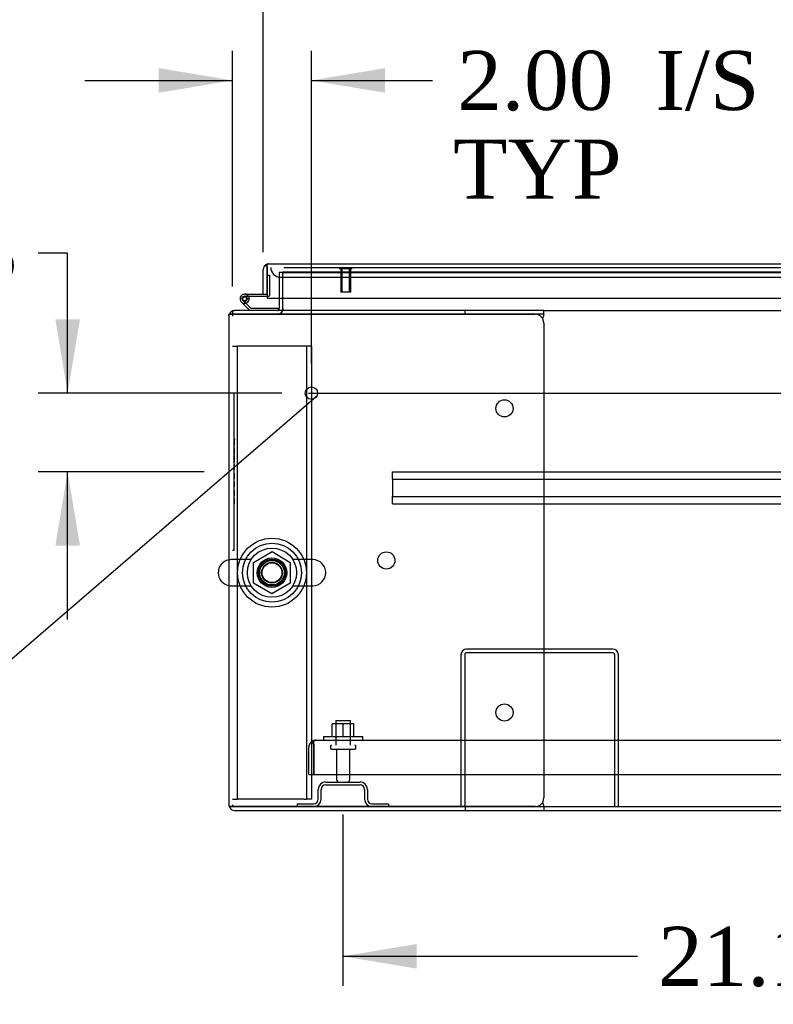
# Model space of a CAD drawing. Header units: inches. Extents: x 1 to 359, y -2 to 239.
# Tile 14 of 51: x 68 to 87, y 19 to 44. Entities that reach past the tile are written whole.
import ezdxf
from ezdxf import colors
from ezdxf.entities.mleader import LeaderData, LeaderLine
from ezdxf.enums import TextEntityAlignment as Align
from ezdxf.lldxf.tags import DXFTag
from ezdxf.math import Vec2, Vec3

# ---------------------------------------------------------------- set-up
doc = ezdxf.new("R2010")
doc.units = ezdxf.units.IN
doc.header["$MEASUREMENT"] = 0
for name, color, linetype in [('COM43132', 7, 'Continuous'), ('COM50669', 7, 'Continuous'), ('COM50677', 7, 'Continuous'), ('COM55597-1', 7, 'Continuous'), ('COM55602-1', 7, 'Continuous'), ('COM55607-1', 7, 'Continuous'), ('COM55738-22', 7, 'Continuous'), ('COM70112-1', 7, 'Continuous'), ('COM70217', 7, 'Continuous'), ('COM70220', 7, 'Continuous'), ('COM71181-1', 7, 'Continuous'), ('COM71183-1', 7, 'Continuous'), ('Default', 7, 'Continuous'), ('NTS166105', 7, 'Continuous'), ('NTS18024', 7, 'Continuous'), ('QLB20185', 7, 'Continuous'), ('SCS86415', 7, 'Continuous'), ('STD26089', 7, 'Continuous'), ('STD26258', 7, 'Continuous'), ('WAF25059', 7, 'Continuous'), ('WAF25377', 7, 'Continuous'), ('WAM254785', 7, 'Continuous')]:
    doc.layers.add(name, color=color, linetype=linetype)
doc.styles.add('SEACAD_Times_New_Roman', font='times.ttf')
tags = doc.linetypes.add('CENTER2', pattern=[1.125, 0.75, -0.125, 0.125, -0.125]).pattern_tags.tags
tags[10:11] = [DXFTag(74, 4), DXFTag(75, 0), DXFTag(340, '0'), DXFTag(46, 0.0), DXFTag(50, 0.0), DXFTag(44, 0.0), DXFTag(45, 0.0)]
tags[8:9] = [DXFTag(74, 4), DXFTag(75, 0), DXFTag(340, '0'), DXFTag(46, 0.0), DXFTag(50, 0.0), DXFTag(44, 0.0), DXFTag(45, 0.0)]
tags[6:7] = [DXFTag(74, 4), DXFTag(75, 0), DXFTag(340, '0'), DXFTag(46, 0.0), DXFTag(50, 0.0), DXFTag(44, 0.0), DXFTag(45, 0.0)]
tags[4:5] = [DXFTag(74, 4), DXFTag(75, 0), DXFTag(340, '0'), DXFTag(46, 0.0), DXFTag(50, 0.0), DXFTag(44, 0.0), DXFTag(45, 0.0)]
tags = doc.linetypes.add('HIDDEN2', pattern=[0.1875, 0.125, -0.0625]).pattern_tags.tags
tags[6:7] = [DXFTag(74, 4), DXFTag(75, 0), DXFTag(340, '0'), DXFTag(46, 0.0), DXFTag(50, 0.0), DXFTag(44, 0.0), DXFTag(45, 0.0)]
tags[4:5] = [DXFTag(74, 4), DXFTag(75, 0), DXFTag(340, '0'), DXFTag(46, 0.0), DXFTag(50, 0.0), DXFTag(44, 0.0), DXFTag(45, 0.0)]
doc.dimstyles.new('HAMMOND_(STH_-_300x200)', dxfattribs={"dimtxt": 1.5, "dimasz": 1.875, "dimexe": 0.75, "dimexo": 0.75, "dimgap": 0.375, "dimtad": 0, "dimtih": 1, "dimtoh": 1, "dimzin": 0, "dimdsep": 46, "dimtxsty": 'SEACAD_Times_New_Roman', "dimblk1": '_SE_FILLED', "dimblk2": '_SE_FILLED', "dimsah": 1, "dimcen": 0.75, "dimadec": 0, "dimazin": 0, "dimtfac": 0.8, "dimtofl": 0, "dimtmove": 0, "dimatfit": 3, "dimfxl": 0, "dimtolj": 1, "dimtzin": 0, "dimarcsym": 0})

# ---------------------------------------------------------------- blocks, each defined once
blk = doc.blocks.new('_SE_FILLED')
at = {"color": 0}
blk.add_line((0, 0), (-1, 0), dxfattribs=at)
blk.add_solid([(0, 0), (-1, -0.1665), (-1, 0.1665), (0, 0)], dxfattribs=at)
blk = doc.blocks.new('SEANNOT_GROUP3')
at = {"layer": 'Default', "color": 7, "linetype": 'CENTER2'}
blk.add_line((75.166, 34.532), (119.177, 34.532), dxfattribs=at)
blk = doc.blocks.new('SE1')
at = {"layer": 'COM43132', "color": 7, "linetype": 'HIDDEN2'}
for p, q in [((75.17, 24.846), (75.17, 25.536)), ((75.295, 25.618), (75.245, 25.685)), ((75.295, 25.536), (75.295, 25.685)), ((75.295, 25.618), (75.295, 25.536)), ((75.295, 25.536), (75.295, 25.536)), ((75.295, 24.846), (75.295, 25.536)), ((75.295, 25.536), (75.295, 24.846)), ((75.354, 25.721), (75.354, 25.721)), ((75.354, 25.721), (75.355, 25.721)), ((75.355, 25.721), (118.985, 25.721)), ((75.17, 24.846), (75.295, 24.846)), ((75.295, 24.846), (119.045, 24.846))]:
    blk.add_line(p, q, dxfattribs=at)
for start, end in [(126.194, 180), (90.1208, 126.194), (90, 90.0589)]:
    blk.add_arc((75.355, 25.536), 0.185, start, end, dxfattribs=at)
blk.add_open_spline([(75.295, 25.685), (75.305, 25.697), (75.315, 25.706), (75.33, 25.715), (75.335, 25.717), (75.344, 25.72), (75.349, 25.721), (75.354, 25.721)], degree=3, knots=[0, 0, 0, 0, 0.5, 0.5, 0.75, 0.75, 1, 1, 1, 1], dxfattribs=at)
at = {"layer": 'COM50669', "color": 7, "linetype": 'HIDDEN2'}
for p, q in [((82.892, 28.034), (79.178, 28.034)), ((79.035, 27.891), (79.035, 24.034)), ((79.13, 27.891), (79.13, 24.034)), ((82.892, 27.939), (79.178, 27.939)), ((82.94, 24.034), (82.94, 27.891)), ((83.035, 24.034), (83.035, 27.891))]:
    blk.add_line(p, q, dxfattribs=at)
for centre, radius, start, end in [((79.178, 27.891), 0.143, 90, 180), ((82.892, 27.891), 0.143, 0, 90), ((79.178, 27.891), 0.048, 90, 180), ((82.892, 27.891), 0.048, 0, 90)]:
    blk.add_arc(centre, radius, start, end, dxfattribs=at)
at = {"layer": 'COM50677', "color": 7, "linetype": 'HIDDEN2'}
for p, q in [((73.235, 35.722), (73.36, 35.722)), ((73.42, 35.722), (73.36, 35.722)), ((73.36, 24.222), (73.36, 35.722)), ((75.05, 35.722), (73.42, 35.722)), ((75.11, 35.722), (75.05, 35.722)), ((75.11, 35.722), (75.11, 24.222)), ((75.235, 35.722), (75.11, 35.722)), ((75.235, 35.722), (75.235, 24.222)), ((73.235, 24.222), (73.36, 24.222)), ((73.42, 24.222), (73.36, 24.222)), ((75.05, 24.222), (73.42, 24.222)), ((75.05, 24.222), (75.11, 24.222)), ((75.235, 24.222), (75.11, 24.222))]:
    blk.add_line(p, q, dxfattribs=at)
blk.add_circle((74.235, 29.972), 0.375, dxfattribs=at)
at = {"layer": 'COM55597-1', "color": 7, "linetype": 'Continuous'}
for p, q in [((74.11, 37.734), (74.071, 37.785)), ((74.11, 37.671), (74.11, 37.785)), ((74.158, 37.814), (95.872, 37.814)), ((74.158, 37.814), (74.158, 37.814)), ((74.158, 37.814), (74.158, 37.814)), ((74.015, 37.044), (74.015, 37.671)), ((74.11, 37.734), (74.11, 37.671)), ((74.11, 37.671), (74.11, 37.671)), ((74.11, 37.044), (74.11, 37.671)), ((74.11, 37.671), (74.11, 36.939)), ((74.015, 37.044), (74.11, 37.044)), ((74.11, 36.939), (95.92, 36.939))]:
    blk.add_line(p, q, dxfattribs=at)
for start, end in [(127.5036, 180), (90.1561, 127.5036), (90, 90.0762)]:
    blk.add_arc((74.158, 37.671), 0.143, start, end, dxfattribs=at)
blk.add_open_spline([(74.11, 37.785), (74.118, 37.794), (74.126, 37.801), (74.138, 37.809), (74.142, 37.811), (74.15, 37.813), (74.154, 37.814), (74.158, 37.814)], degree=3, knots=[0, 0, 0, 0, 0.5, 0.5, 0.75, 0.75, 1, 1, 1, 1], dxfattribs=at)
at = {"layer": 'COM55602-1', "color": 7, "linetype": 'Continuous'}
for p, q in [((73.148, 36.532), (73.283, 36.532)), ((73.283, 36.532), (73.148, 36.532)), ((79.14, 36.627), (73.283, 36.627)), ((73.283, 36.532), (73.283, 36.532)), ((79.14, 36.532), (73.283, 36.532)), ((73.283, 36.532), (80.92, 36.532)), ((81.14, 36.627), (79.14, 36.627)), ((79.14, 36.532), (79.14, 36.627)), ((81.14, 36.532), (79.14, 36.532)), ((81.14, 36.532), (81.14, 36.627)), ((81.14, 36.522), (81.14, 36.532)), ((73.14, 36.484), (73.14, 24.082)), ((81.116, 36.412), (81.129, 36.484)), ((81.14, 36.312), (81.14, 24.254)), ((73.148, 24.034), (73.283, 24.034)), ((73.283, 24.034), (73.148, 24.034)), ((73.283, 24.034), (73.283, 24.034)), ((73.283, 24.034), (79.14, 24.034)), ((80.92, 24.034), (73.283, 24.034)), ((79.14, 24.034), (79.14, 23.939)), ((79.14, 24.034), (81.14, 24.034)), ((81.129, 24.082), (81.116, 24.155)), ((81.14, 24.034), (81.14, 24.044)), ((81.14, 24.034), (81.14, 23.939)), ((73.283, 23.939), (79.14, 23.939)), ((79.14, 23.939), (81.14, 23.939))]:
    blk.add_line(p, q, dxfattribs=at)
for centre in [(80.14, 34.142), (77.14, 30.283), (80.14, 26.424)]:
    blk.add_circle(centre, 0.218, dxfattribs=at)
for centre, radius, start, end in [((73.283, 36.484), 0.143, 160.3871, 180), ((73.283, 36.484), 0.143, 90, 160.3871), ((80.92, 36.312), 0.22, 0, 90), ((81.448, 36.415), 0.326, 160.716, 167.6742), ((80.92, 24.254), 0.22, 270, 0), ((73.283, 24.082), 0.143, 180, 199.6129), ((73.283, 24.082), 0.143, 199.6129, 270), ((81.448, 24.152), 0.326, 192.3258, 199.284)]:
    blk.add_arc(centre, radius, start, end, dxfattribs=at)
for centre, start_param, end_param in [((73.283, 36.484), 2.799282, 3.141593), ((73.283, 24.082), 3.141593, 3.483903)]:
    blk.add_ellipse(centre, major_axis=(0.143, 0), ratio=0.99836, start_param=start_param, end_param=end_param, dxfattribs=at)
at = {"layer": 'COM55607-1', "color": 7, "linetype": 'Continuous'}
for p, q in [((74.11, 37.52), (74.11, 37.52)), ((73.54, 37.042), (74.11, 37.042)), ((74.11, 37.042), (74.11, 37.044)), ((73.673, 36.627), (73.461, 36.839)), ((74.11, 36.98), (73.54, 36.98)), ((73.574, 36.813), (73.699, 36.689)), ((73.595, 36.93), (73.657, 36.936)), ((73.699, 36.689), (74.393, 36.689)), ((74.393, 36.689), (74.393, 36.632))]:
    blk.add_line(p, q, dxfattribs=at)
at = {"layer": 'COM55607-1', "color": 7, "linetype": 'HIDDEN2'}
for p, q in [((74.11, 37.52), (74.172, 37.52)), ((74.172, 37.52), (74.172, 37.005)), ((73.528, 36.988), (73.553, 36.988)), ((73.478, 36.913), (73.478, 36.938)), ((73.504, 36.884), (73.574, 36.813)), ((73.553, 36.863), (73.528, 36.863)), ((73.657, 36.925), (73.595, 36.925)), ((73.603, 36.938), (73.603, 36.913)), ((74.147, 36.98), (74.11, 36.98)), ((74.393, 36.632), (74.393, 36.627))]:
    blk.add_line(p, q, dxfattribs=at)
at = {"layer": 'COM55607-1', "color": 7, "linetype": 'Continuous'}
blk.add_circle((73.54, 36.925), 0.05, dxfattribs=at)
for radius, start, end in [(0.117, 90, 5.2159), (0.117, 227.608, 287.0274), (0.055, 90, 5.2159), (0.055, 5.2159, 90), (0.117, 5.2159, 28.0398)]:
    blk.add_arc((73.54, 36.925), radius, start, end, dxfattribs=at)
at = {"layer": 'COM55607-1', "color": 7, "linetype": 'HIDDEN2'}
for centre, radius, start, end in [((73.528, 36.938), 0.05, 90, 180), ((73.54, 36.925), 0.117, 28.0398, 90), ((73.553, 36.938), 0.05, 0, 90), ((74.147, 37.005), 0.025, 270, 0), ((73.528, 36.913), 0.05, 180, 270), ((73.553, 36.913), 0.05, 270, 0)]:
    blk.add_arc(centre, radius, start, end, dxfattribs=at)
at = {"layer": 'COM55738-22', "color": 7, "linetype": 'HIDDEN2'}
for p, q in [((75.597, 24.659), (76.472, 24.659)), ((75.597, 24.587), (76.472, 24.587)), ((75.41, 24.222), (75.41, 24.472)), ((75.482, 24.222), (75.482, 24.472)), ((76.588, 24.472), (76.588, 24.222)), ((76.66, 24.472), (76.66, 24.222)), ((74.872, 24.106), (75.294, 24.106)), ((74.872, 24.106), (74.872, 24.034)), ((76.775, 24.106), (77.197, 24.106)), ((77.197, 24.106), (77.197, 24.034))]:
    blk.add_line(p, q, dxfattribs=at)
for centre, radius, start, end in [((75.597, 24.472), 0.188, 90, 180), ((75.597, 24.472), 0.116, 90, 180), ((76.472, 24.472), 0.188, 0, 90), ((76.472, 24.472), 0.116, 0, 90), ((75.294, 24.222), 0.188, 270, 0), ((75.294, 24.222), 0.116, 270, 0), ((76.775, 24.222), 0.188, 180, 270), ((76.775, 24.222), 0.116, 180, 270)]:
    blk.add_arc(centre, radius, start, end, dxfattribs=at)
at = {"layer": 'COM70112-1', "color": 7, "linetype": 'HIDDEN2'}
for p in [(74.515, 37.594), (95.555, 37.596)]:
    blk.add_line(p, (74.515, 37.596), dxfattribs=at)
blk.add_circle((74.235, 29.972), 0.344, dxfattribs=at)
at = {"layer": 'COM70217', "color": 7, "linetype": 'HIDDEN2'}
for p, q in [((77.296, 32.489), (77.296, 32.532)), ((77.296, 32.532), (117.046, 32.532)), ((77.296, 32.387), (77.296, 32.489)), ((77.296, 32.344), (77.296, 32.387)), ((77.296, 32.344), (77.296, 31.907)), ((77.296, 32.344), (117.046, 32.344)), ((77.296, 31.864), (77.296, 31.907)), ((77.296, 31.907), (117.046, 31.907)), ((77.296, 31.762), (77.296, 31.864)), ((77.296, 31.719), (77.296, 31.762)), ((77.296, 31.719), (117.046, 31.719))]:
    blk.add_line(p, q, dxfattribs=at)
at = {"layer": 'COM70220', "color": 7, "linetype": 'HIDDEN2'}
for p, q in [((74.534, 37.719), (74.702, 37.719)), ((74.702, 37.719), (94.88, 37.719)), ((74.452, 37.469), (74.702, 37.469)), ((74.702, 37.469), (94.88, 37.469))]:
    blk.add_line(p, q, dxfattribs=at)
blk.add_arc((74.452, 37.719), 0.25, 180, 270, dxfattribs=at)
at = {"layer": 'COM71181-1', "color": 7, "linetype": 'HIDDEN2'}
for p, q in [((74.42, 37.594), (74.42, 36.939)), ((74.515, 37.594), (74.42, 37.594)), ((73.14, 36.532), (73.148, 36.532))]:
    blk.add_line(p, q, dxfattribs=at)
at = {"layer": 'COM71181-1', "color": 7, "linetype": 'Continuous'}
for p, q in [((74.42, 36.939), (74.42, 36.675)), ((73.14, 36.484), (73.14, 36.532)), ((81.14, 23.939), (113.203, 23.939))]:
    blk.add_line(p, q, dxfattribs=at)
for radius, start in [(0.048, 270), (0.143, 340.3871)]:
    blk.add_arc((74.372, 36.675), radius, start, 0, dxfattribs=at)
at = {"layer": 'COM71181-1', "color": 7, "linetype": 'HIDDEN2'}
blk.add_arc((74.372, 36.675), 0.143, 270, 340.3871, dxfattribs=at)
at = {"layer": 'COM71183-1', "color": 7, "linetype": 'HIDDEN2'}
for p, q in [((74.515, 37.594), (95.555, 37.594)), ((74.515, 36.939), (74.515, 37.594)), ((73.235, 36.627), (73.283, 36.627)), ((73.235, 36.619), (73.235, 36.484)), ((73.235, 24.082), (73.235, 24.034))]:
    blk.add_line(p, q, dxfattribs=at)
at = {"layer": 'COM71183-1', "color": 7, "linetype": 'Continuous'}
for p, q in [((74.515, 36.675), (74.515, 36.939)), ((73.235, 36.627), (73.235, 36.619)), ((74.515, 36.675), (74.515, 36.627)), ((81.14, 36.627), (113.203, 36.627)), ((81.14, 24.034), (113.203, 24.034))]:
    blk.add_line(p, q, dxfattribs=at)
at = {"layer": 'NTS166105', "color": 7, "linetype": 'HIDDEN2'}
for p, q in [((76.043, 26.137), (75.768, 26.137)), ((75.768, 25.817), (75.768, 26.137)), ((76.318, 26.137), (76.043, 26.137)), ((76.043, 25.817), (76.043, 26.137)), ((76.318, 25.817), (76.318, 26.137))]:
    blk.add_line(p, q, dxfattribs=at)
at = {"layer": 'NTS18024', "color": 7, "linetype": 'HIDDEN2'}
for p, q in [((73.77, 30.235), (74.24, 30.509)), ((74.24, 30.509), (74.7, 30.235)), ((73.77, 29.709), (73.77, 30.235)), ((74.7, 30.235), (74.7, 29.709)), ((74.235, 29.437), (73.77, 29.709)), ((74.7, 29.709), (74.235, 29.437))]:
    blk.add_line(p, q, dxfattribs=at)
blk.add_circle((74.235, 29.972), 0.263, dxfattribs=at)
at = {"layer": 'QLB20185', "color": 7, "linetype": 'HIDDEN2'}
for p, q in [((73.265, 34.532), (73.235, 34.532)), ((73.265, 34.532), (73.265, 34.157)), ((73.265, 34.157), (73.265, 30.907)), ((73.282, 33.374), (73.265, 33.374)), ((73.28, 33.353), (73.265, 33.353)), ((73.282, 33.339), (73.265, 33.339)), ((73.28, 33.337), (73.265, 33.337)), ((73.28, 33.327), (73.265, 33.327)), ((73.28, 33.299), (73.265, 33.299)), ((73.28, 33.374), (73.28, 33.353)), ((73.28, 33.345), (73.28, 33.353)), ((73.28, 33.327), (73.28, 33.337)), ((73.28, 33.299), (73.28, 33.327)), ((73.28, 33.214), (73.28, 33.299)), ((73.28, 33.214), (73.265, 33.214)), ((73.28, 33.197), (73.265, 33.197)), ((73.265, 33.195), (73.282, 33.195)), ((73.265, 33.195), (73.282, 33.195)), ((73.274, 33.155), (73.265, 33.155)), ((73.282, 33.155), (73.274, 33.155)), ((73.28, 33.197), (73.28, 33.214)), ((73.28, 33.146), (73.28, 33.153)), ((73.28, 32.984), (73.28, 33.146)), ((73.28, 33.051), (73.282, 33.051)), ((73.28, 32.984), (73.265, 32.984)), ((73.274, 32.949), (73.265, 32.949)), ((73.28, 32.798), (73.265, 32.798)), ((73.28, 32.777), (73.265, 32.777)), ((73.265, 32.77), (73.282, 32.77)), ((73.282, 32.949), (73.274, 32.949)), ((73.28, 32.939), (73.28, 32.946)), ((73.28, 32.83), (73.28, 32.939)), ((73.28, 32.798), (73.28, 32.83)), ((73.28, 32.777), (73.28, 32.798)), ((73.28, 32.72), (73.265, 32.72)), ((73.28, 32.579), (73.265, 32.579)), ((73.28, 32.496), (73.265, 32.496)), ((73.28, 32.492), (73.265, 32.492)), ((73.28, 32.579), (73.28, 32.72)), ((73.282, 32.713), (73.28, 32.713)), ((73.28, 32.579), (73.282, 32.579)), ((73.28, 32.492), (73.28, 32.496)), ((73.28, 32.484), (73.28, 32.492)), ((73.28, 32.484), (73.265, 32.484)), ((73.28, 32.472), (73.265, 32.472)), ((73.28, 32.453), (73.265, 32.453)), ((73.28, 32.384), (73.265, 32.384)), ((73.28, 32.362), (73.265, 32.362)), ((73.274, 32.282), (73.265, 32.282)), ((73.282, 32.282), (73.265, 32.282)), ((73.28, 32.28), (73.265, 32.28)), ((73.282, 32.282), (73.274, 32.282)), ((73.28, 32.472), (73.28, 32.484)), ((73.28, 32.453), (73.28, 32.472)), ((73.28, 32.384), (73.28, 32.453)), ((73.28, 32.362), (73.28, 32.384)), ((73.28, 32.273), (73.28, 32.28)), ((73.28, 32.158), (73.28, 32.273)), ((73.265, 32.148), (73.282, 32.148)), ((73.282, 32.068), (73.265, 32.068)), ((73.28, 32.048), (73.265, 32.048)), ((73.28, 32.15), (73.28, 32.158)), ((73.28, 32.048), (73.28, 32.068)), ((73.28, 31.954), (73.28, 32.048)), ((73.28, 31.954), (73.265, 31.954)), ((73.265, 31.938), (73.282, 31.938)), ((73.265, 31.934), (73.282, 31.934)), ((73.282, 31.86), (73.265, 31.86)), ((73.28, 31.853), (73.265, 31.853)), ((73.28, 31.829), (73.265, 31.829)), ((73.28, 31.934), (73.28, 31.954)), ((73.28, 31.829), (73.28, 31.853)), ((73.28, 31.737), (73.28, 31.829)), ((73.28, 31.737), (73.265, 31.737)), ((73.265, 31.716), (73.282, 31.716)), ((73.28, 31.716), (73.28, 31.737)), ((73.265, 30.907), (73.265, 30.532)), ((73.265, 30.532), (73.235, 30.532))]:
    blk.add_line(p, q, dxfattribs=at)
at = {"layer": 'SCS86415', "color": 7, "linetype": 'HIDDEN2'}
for p, q in [((73.705, 30.303), (73.199, 30.303)), ((75.271, 30.303), (74.765, 30.303)), ((73.199, 29.641), (73.705, 29.641)), ((74.765, 29.641), (75.271, 29.641))]:
    blk.add_line(p, q, dxfattribs=at)
for radius in [0.625, 0.312, 0.252]:
    blk.add_circle((74.235, 29.972), radius, dxfattribs=at)
at = {"layer": 'SCS86415', "color": 7, "linetype": 'Continuous'}
blk.add_arc((73.199, 29.972), 0.331, 100.3132, 259.6868, dxfattribs=at)
at = {"layer": 'SCS86415', "color": 7, "linetype": 'HIDDEN2'}
for centre, start, end in [((73.199, 29.972), 90, 100.3132), ((75.271, 29.972), 270, 90), ((73.199, 29.972), 259.6868, 270)]:
    blk.add_arc(centre, 0.331, start, end, dxfattribs=at)
at = {"layer": 'STD26089', "color": 7, "linetype": 'HIDDEN2'}
for p, q in [((75.857, 26.221), (76.232, 26.221)), ((75.857, 26.221), (75.857, 25.596)), ((76.232, 25.596), (76.232, 26.221)), ((75.719, 25.566), (75.719, 25.526)), ((75.749, 25.496), (76.339, 25.496)), ((75.878, 25.496), (75.878, 24.719)), ((76.21, 24.719), (76.21, 25.496)), ((76.369, 25.526), (76.369, 25.566))]:
    blk.add_line(p, q, dxfattribs=at)
for centre, radius, start, end in [((75.749, 25.566), 0.03, 90, 180), ((75.749, 25.526), 0.03, 180, 270), ((76.339, 25.566), 0.03, 0, 90), ((76.339, 25.526), 0.03, 270, 0), ((75.938, 24.719), 0.06, 180, 270), ((76.15, 24.719), 0.06, 270, 0)]:
    blk.add_arc(centre, radius, start, end, dxfattribs=at)
at = {"layer": 'STD26258', "color": 7, "linetype": 'HIDDEN2'}
for p, q in [((75.954, 37.719), (75.954, 37.688)), ((76.266, 37.688), (75.954, 37.688)), ((75.985, 37.688), (75.985, 37.094)), ((76.016, 37.094), (76.016, 37.688)), ((76.204, 37.094), (76.204, 37.688)), ((76.235, 37.094), (76.235, 37.688)), ((76.266, 37.688), (76.266, 37.719)), ((76.235, 37.094), (75.985, 37.094))]:
    blk.add_line(p, q, dxfattribs=at)
blk.add_circle((75.235, 34.532), 0.156, dxfattribs=at)
at = {"layer": 'WAF25059', "color": 7, "linetype": 'HIDDEN2'}
for p, q in [((75.544, 25.817), (76.544, 25.817)), ((75.544, 25.817), (75.544, 25.721)), ((76.544, 25.721), (76.544, 25.817))]:
    blk.add_line(p, q, dxfattribs=at)
at = {"layer": 'WAF25377', "color": 7, "linetype": 'HIDDEN2'}
for radius in [0.875, 0.34]:
    blk.add_circle((74.235, 29.972), radius, dxfattribs=at)
at = {"layer": 'WAM254785', "color": 7, "linetype": 'HIDDEN2'}
for radius in [0.75, 0.312]:
    blk.add_circle((74.235, 29.972), radius, dxfattribs=at)
blk = doc.blocks.new('DMBLK2988')
at = {"layer": 'Default', "linetype": 'Continuous'}
for points in [[(75.89, 45.842), (74.015, 45.529), (75.89, 45.217)], [(118.453, 45.842), (118.453, 45.217), (120.328, 45.529)]]:
    blk.add_hatch(color=7, dxfattribs=at).paths.add_polyline_path(points)
at = {"layer": 'Default', "color": 7, "linetype": 'Continuous'}
for p, q in [((74.015, 38.108), (74.015, 46.279)), ((120.328, 38.108), (120.328, 46.279)), ((74.015, 45.529), (93.216, 45.529)), ((101.126, 45.529), (120.328, 45.529))]:
    blk.add_line(p, q, dxfattribs=at)
at = {"layer": 'Default', "color": 7, "linetype": 'Continuous', "style": 'SEACAD_Times_New_Roman'}
for s, p in [('46.31', (94.612, 46.279)), ('DOOR ', (93.741, 44.029))]:
    blk.add_text(s, height=1.5, dxfattribs=at).set_placement(p, align=Align.TOP_LEFT)
blk = doc.blocks.new('DMBLK2991')
at = {"layer": 'Default', "linetype": 'Continuous'}
for points in [[(68.733, 36.407), (69.045, 34.532), (69.358, 36.407)], [(68.733, 30.657), (69.358, 30.657), (69.045, 32.532)]]:
    blk.add_hatch(color=7, dxfattribs=at).paths.add_polyline_path(points)
at = {"layer": 'Default', "color": 7, "linetype": 'Continuous'}
for p, q in [((69.045, 38.086), (68.295, 38.086)), ((69.045, 34.532), (69.045, 38.086)), ((74.485, 34.532), (68.295, 34.532)), ((72.515, 32.532), (68.295, 32.532)), ((69.045, 28.782), (69.045, 32.532))]:
    blk.add_line(p, q, dxfattribs=at)
at = {"layer": 'Default', "color": 7, "linetype": 'Continuous', "style": 'SEACAD_Times_New_Roman'}
for s, p in [('2.00', (60.145, 38.836)), ('I/S', (65.176, 38.836)), ('TYP', (60.038, 36.586))]:
    blk.add_text(s, height=1.5, dxfattribs=at).set_placement(p, align=Align.TOP_LEFT)
blk = doc.blocks.new('DMBLK2992')
at = {"layer": 'Default', "linetype": 'Continuous'}
for points in [[(71.36, 42.779), (71.36, 42.154), (73.235, 42.467)], [(77.11, 42.779), (75.235, 42.467), (77.11, 42.154)]]:
    blk.add_hatch(color=7, dxfattribs=at).paths.add_polyline_path(points)
at = {"layer": 'Default', "color": 7, "linetype": 'Continuous'}
for p, q in [((73.235, 37.234), (73.235, 43.217)), ((75.235, 35.282), (75.235, 43.217)), ((69.485, 42.467), (73.235, 42.467)), ((75.235, 42.467), (77.559, 42.467)), ((77.559, 42.467), (78.309, 42.467))]:
    blk.add_line(p, q, dxfattribs=at)
at = {"layer": 'Default', "color": 7, "linetype": 'Continuous', "style": 'SEACAD_Times_New_Roman'}
for s, p in [('2.00', (78.941, 43.217)), ('I/S', (83.972, 43.217)), ('TYP', (78.834, 40.967))]:
    blk.add_text(s, height=1.5, dxfattribs=at).set_placement(p, align=Align.TOP_LEFT)
blk = doc.blocks.new('DMBLK2993')
at = {"layer": 'Default', "linetype": 'Continuous'}
for points in [[(77.91, 19.923), (77.91, 20.548), (76.035, 20.236)], [(95.294, 19.923), (97.169, 20.236), (95.294, 20.548)]]:
    blk.add_hatch(color=7, dxfattribs=at).paths.add_polyline_path(points)
at = {"layer": 'Default', "color": 7, "linetype": 'Continuous'}
for p, q in [((97.169, 24.746), (97.169, 19.486)), ((76.035, 23.837), (76.035, 19.486)), ((76.035, 20.236), (83.518, 20.236)), ((89.686, 20.236), (97.169, 20.236))]:
    blk.add_line(p, q, dxfattribs=at)
at = {"layer": 'Default', "color": 7, "linetype": 'Continuous', "style": 'SEACAD_Times_New_Roman'}
blk.add_text('21.13', height=1.5, dxfattribs=at).set_placement((84.043, 20.986), align=Align.TOP_LEFT)

msp = doc.modelspace()

# ---------------------------------------------------------------- block references
at = {"layer": 'Default'}
for name in ['SE1', 'SEANNOT_GROUP3']:
    msp.add_blockref(name, (0, 0), dxfattribs=at)

# ---------------------------------------------------------------- dimensions: what is measured, and where the dimension line sits
at = {"layer": 'Default', "color": 7, "linetype": 'Continuous'}
dim = msp.add_linear_dim(base=(74.015, 45.529), p1=(74.015, 37.358), p2=(120.328, 37.358), angle=0, text='\\A1;<>\\PDOOR ', dimstyle='HAMMOND_(STH_-_300x200)', dxfattribs=at)
dim.commit()
dim.dimension.update_dxf_attribs({"geometry": 'DMBLK2988', "text_midpoint": (97.171, 45.529), "dimtype": 161})
dim = msp.add_linear_dim(base=(75.235, 42.467), p1=(73.235, 36.484), p2=(75.235, 34.532), text='\\A1;<> I/S\\PTYP', dimstyle='HAMMOND_(STH_-_300x200)', override={"dimtmove": 1}, dxfattribs=at)
dim.commit()
dim.dimension.update_dxf_attribs({"geometry": 'DMBLK2992', "text_midpoint": (78.309, 42.467), "dimtype": 160})
dim = msp.add_linear_dim(base=(69.045, 34.532), p1=(73.265, 32.532), p2=(75.235, 34.532), angle=90, text='\\A1;<> I/S\\PTYP', dimstyle='HAMMOND_(STH_-_300x200)', override={"dimtmove": 1}, dxfattribs=at)
dim.commit()
dim.dimension.update_dxf_attribs({"geometry": 'DMBLK2991', "text_midpoint": (68.295, 38.086), "dimtype": 160})
dim = msp.add_linear_dim(base=(97.169, 20.236), p1=(76.035, 24.587), p2=(97.169, 25.496), text='\\A1;<>', dimstyle='HAMMOND_(STH_-_300x200)', dxfattribs=at)
dim.commit()
dim.dimension.update_dxf_attribs({"geometry": 'DMBLK2993', "text_midpoint": (86.602, 20.236), "dimtype": 160})

# ---------------------------------------------------------------- leaders
ml = msp.add_multileader_mtext('Standard', dxfattribs=at)
ml.set_content('{\\pxsm0.9;\\fTimes New Roman|b0||i0||c0|p34;\\W1.;GROUND STUD\\PBODY\\P}', color=7)
ml.set_leader_properties()
ml.set_arrow_properties(name='_SE_FILLED')
ml.build(insert=Vec2(0, 0))
ml.multileader.update_dxf_attribs({"dogleg_length": 0, "arrow_head_size": 1.875})
ctx = ml.context
ctx.base_point, ctx.char_height, ctx.arrow_head_size, ctx.landing_gap_size = Vec3(50.912, 26.738), 1.5, 1.875, 0.525
ctx.text_align_type = 1
notes = []
notes.append((ctx, [(0, (1, 1, 0), (67.187, 27.398), (-1, 0), 0, [(0, [(75.361, 34.44)], 0, [])])]))
ctx.mtext.insert, ctx.mtext.alignment = Vec3(58.832, 28.165), 2
for ctx, leaders in notes:
    for number, flags, end, landing, length, lines in leaders:
        leader = LeaderData()
        leader.index, (leader.has_last_leader_line, leader.has_dogleg_vector, leader.attachment_direction) = number, flags
        leader.last_leader_point, leader.dogleg_vector, leader.dogleg_length = Vec3(end), Vec3(landing), length
        for number, points, colour, breaks in lines:
            line = LeaderLine()
            line.index, line.vertices, line.color, line.breaks = number, Vec3.list(points), colors.encode_raw_color(colour), breaks
            leader.lines.append(line)
        ctx.leaders.append(leader)

doc.saveas('drawing.dxf')
